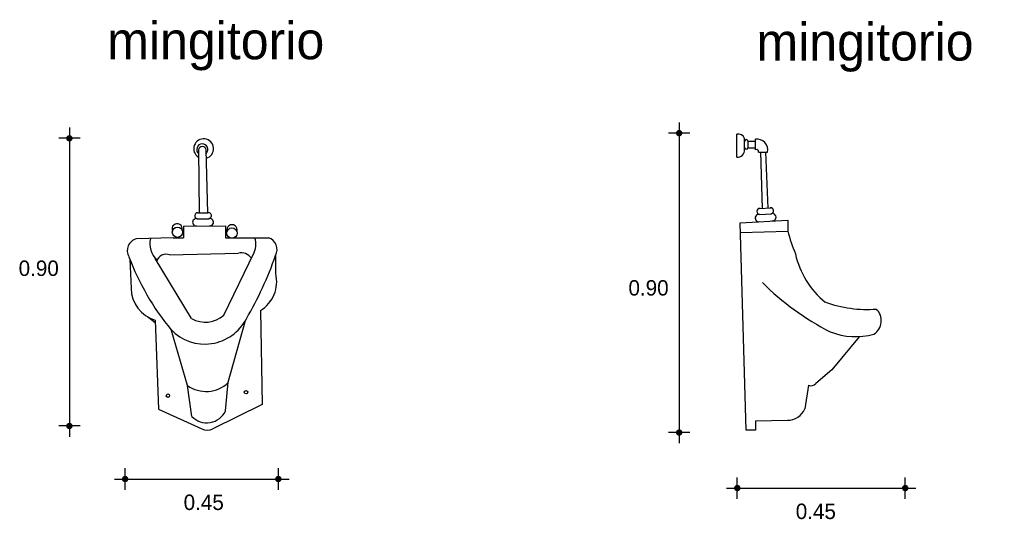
# Model space of a CAD drawing. Extents: x 2.55 to 5.53, y 4.83 to 6.34.
import ezdxf

# ---------------------------------------------------------------- set-up
doc = ezdxf.new("R2010")
doc.units = 0
doc.header["$MEASUREMENT"] = 0
for name, color, linetype in [('COTAS', 6, 'CONTINUOUS'), ('DIBUJO', 5, 'CONTINUOUS'), ('TEXTO', 4, 'CONTINUOUS')]:
    doc.layers.add(name, color=color, linetype=linetype)

msp = doc.modelspace()

# ---------------------------------------------------------------- linework, layer by layer
at = {"layer": 'COTAS'}
for p, q in [((4.5451, 6.0297), (4.5451, 5.057)), ((2.6978, 6.0139), (2.6978, 5.0768)), ((4.5775, 5.9972), (4.5126, 5.9972)), ((2.7303, 5.9815), (2.6654, 5.9815)), ((2.7303, 5.1093), (2.6654, 5.1093)), ((4.5775, 5.0894), (4.5126, 5.0894)), ((2.8668, 4.9161), (2.8668, 4.981)), ((3.3308, 4.9161), (3.3308, 4.981)), ((4.7211, 4.8887), (4.7211, 4.9536)), ((5.2298, 4.8887), (5.2298, 4.9536)), ((2.8343, 4.9485), (3.3633, 4.9485)), ((4.6887, 4.9211), (5.2623, 4.9211))]:
    msp.add_line(p, q, dxfattribs=at)
at = {"layer": 'COTAS', "const_width": 0.00974}
for points in [[(4.5402, 5.9972, 1), (4.5499, 5.9972, 1)], [(2.693, 5.9815, 1), (2.7027, 5.9815, 1)], [(2.693, 5.1093, 1), (2.7027, 5.1093, 1)], [(4.5402, 5.0894, 1), (4.5499, 5.0894, 1)], [(2.8619, 4.9485, 1), (2.8716, 4.9485, 1)], [(3.3259, 4.9485, 1), (3.3357, 4.9485, 1)], [(4.7163, 4.9211, 1), (4.726, 4.9211, 1)], [(5.2249, 4.9211, 1), (5.2347, 4.9211, 1)]]:
    msp.add_lwpolyline(points, format="xyb", close=True, dxfattribs=at)
at = {"layer": 'DIBUJO'}
for p, q in [((4.7199, 5.9239), (4.7199, 5.9938)), ((4.743, 5.9457), (4.743, 5.9809)), ((4.7533, 5.9732), (4.7533, 5.9527)), ((4.7533, 5.9732), (4.7765, 5.9732)), ((4.7765, 5.9467), (4.7765, 5.9786)), ((3.0889, 5.9466), (3.0907, 5.7559)), ((3.117, 5.7551), (3.112, 5.9466)), ((4.7533, 5.9527), (4.7765, 5.9527)), ((4.7853, 5.9398), (4.8129, 5.9398)), ((4.7971, 5.7692), (4.7919, 5.9398)), ((4.815, 5.7702), (4.8073, 5.9398)), ((4.7883, 5.7687), (4.8236, 5.7707)), ((3.0848, 5.7377), (3.1206, 5.7379)), ((3.0873, 5.7556), (3.1173, 5.7557)), ((4.7302, 5.7256), (4.8742, 5.7336)), ((4.7885, 5.7508), (4.8242, 5.7529)), ((4.8742, 5.7336), (4.8742, 5.7004)), ((3.0436, 5.7155), (3.1712, 5.7163)), ((3.0436, 5.7155), (3.0436, 5.6793)), ((3.1712, 5.7163), (3.1712, 5.6797)), ((4.7482, 5.0968), (4.7302, 5.7256)), ((4.731, 5.6958), (4.8742, 5.7004)), ((3.0117, 5.6793), (2.9011, 5.6767)), ((3.0117, 5.6793), (3.0436, 5.6793)), ((3.1712, 5.6797), (3.3011, 5.6797)), ((2.8809, 5.6152), (2.885, 5.5265)), ((3.0681, 5.4354), (2.9577, 5.6176)), ((3.0014, 5.6279), (3.2098, 5.633)), ((3.1657, 5.4451), (3.2573, 5.6353)), ((3.3229, 5.5713), (3.3229, 5.6273)), ((3.2763, 5.4595), (3.282, 5.1744)), ((2.9577, 5.4223), (2.9346, 5.4403)), ((2.9576, 5.4301), (2.968, 5.1601)), ((3.1789, 5.2424), (3.2313, 5.4295)), ((3.0554, 5.2321), (3.0059, 5.4014)), ((5.0902, 5.3795), (5.0079, 5.2793)), ((5.0079, 5.2793), (4.9591, 5.2382)), ((3.0688, 5.1386), (3.0554, 5.2321)), ((3.1707, 5.1555), (3.1789, 5.2424)), ((4.9363, 5.2328), (4.9256, 5.1611)), ((2.968, 5.1601), (3.0992, 5.101)), ((3.282, 5.1744), (3.1326, 5.101)), ((4.7765, 5.1251), (4.8732, 5.1265)), ((4.7765, 5.1251), (4.7765, 5.0968)), ((4.7765, 5.0968), (4.7482, 5.0968))]:
    msp.add_line(p, q, dxfattribs=at)
for centre, radius in [((3.0252, 5.6968), 0.0156), ((3.1904, 5.6943), 0.0156), ((2.9963, 5.2012), 0.00514), ((3.2329, 5.2115), 0.00514)]:
    msp.add_circle(centre, radius, dxfattribs=at)
for centre, radius, start, end in [((3.1045, 5.9501), 0.03, 286.0285, 238.9272), ((4.7247, 5.9752), 0.0192, 17.3059, 104.6173), ((4.7482, 5.9724), 0.0052, 8.4927, 171.016), ((4.7805, 5.9459), 0.0329, 349.3171, 97.0746), ((3.1003, 5.9477), 0.0169, 315.929, 228.2236), ((3.1005, 5.9453), 0.0116, 6.3779, 173.6221), ((4.7204, 5.9466), 0.0227, 268.7941, 2.3445), ((4.7482, 5.9534), 0.0052, 188.984, 351.5073), ((4.7789, 5.9408), 0.00644, 351.3164, 112.1928), ((4.7896, 5.7598), 0.00907, 88.0067, 262.617), ((4.8222, 5.7617), 0.00907, 282.4759, 97.0862), ((3.0822, 5.7268), 0.0112, 76.3457, 279.2937), ((3.0865, 5.7466), 0.00907, 85.0001, 259.6104), ((3.1191, 5.7468), 0.00907, 279.4693, 101.8389), ((3.1231, 5.727), 0.0112, 259.786, 102.7339), ((4.7864, 5.7398), 0.0112, 79.3524, 282.3003), ((4.8272, 5.7421), 0.0112, 262.7926, 105.7406), ((3.0242, 5.707), 0.0156, 346.6174, 204.8113), ((3.1904, 5.704), 0.0156, 341.9851, 198.0149), ((5.3675, 5.8275), 0.5094, 194.4526, 202.6434), ((2.9098, 5.641), 0.0367, 103.6825, 209.8927), ((3.0083, 5.6613), 0.0667, 165.7659, 227.0322), ((3.1959, 5.6613), 0.0667, 331.4752, 15.9912), ((3.2905, 5.6445), 0.0367, 330.7427, 73.2688), ((3.6037, 5.8944), 0.7749, 200.5269, 219.5177), ((2.9899, 5.6023), 0.028, 65.6224, 164.3821), ((3.2188, 5.5976), 0.0366, 34.1344, 104.2411), ((2.2753, 5.9925), 1.1093, 329.7936, 340.7367), ((5.1522, 5.6874), 0.261, 192.4038, 230.9342), ((3.224, 5.5469), 0.1019, 300.8733, 13.8678), ((2.9868, 5.5277), 0.1019, 180.6702, 253.325), ((5.3823, 6.1353), 0.832, 225.2935, 242.8585), ((5.1134, 5.8323), 0.3695, 250.1255, 274.5196), ((5.1083, 5.4287), 0.0491, 302.9201, 45.8735), ((3.1082, 5.4992), 0.1415, 223.7186, 332.7717), ((3.1103, 5.5072), 0.0832, 239.5827, 311.7449), ((5.08, 5.5893), 0.2091, 248.3276, 285.2397), ((3.1116, 5.3107), 0.0966, 234.4659, 314.0718), ((4.9443, 5.25), 0.0189, 244.9752, 321.2687), ((4.8736, 5.1829), 0.0564, 269.5997, 337.1666), ((3.1142, 5.181), 0.0621, 223.092, 335.7338), ((3.1159, 5.1342), 0.0371, 243.254, 296.746)]:
    msp.add_arc(centre, radius, start, end, dxfattribs=at)

# ---------------------------------------------------------------- texts
at = {"layer": 'COTAS'}
for s, p in [('0.90', (2.5441, 5.5642)), ('0.90', (4.3914, 5.5048)), ('0.45', (3.0439, 4.8546)), ('0.45', (4.8982, 4.8272))]:
    msp.add_text(s, height=0.04675, dxfattribs=at).set_placement(p)
at = {"layer": 'TEXTO'}
for p in [(2.8122, 6.2212), (4.779, 6.2172)]:
    msp.add_text('mingitorio', height=0.11349, dxfattribs=at).set_placement(p)

doc.saveas('drawing.dxf')
